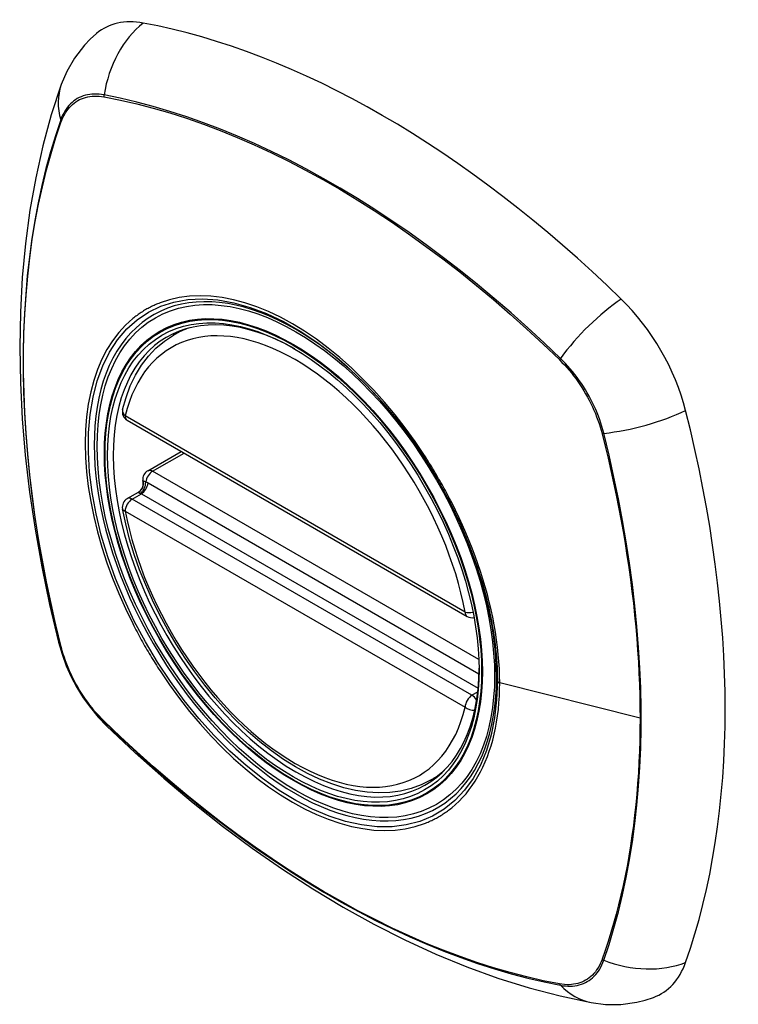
# Model space of a CAD drawing. Header units: inches. Extents: x 19.24 to 22.91, y 5.5 to 12.2.
# Tile 3 of 5: x 20.64 to 21.52, y 7.81 to 9.01. Entities that reach past the tile are written whole.
import ezdxf

# ---------------------------------------------------------------- set-up
doc = ezdxf.new("R2010")
doc.units = ezdxf.units.IN
doc.header["$MEASUREMENT"] = 0
doc.layers.add('Visible Edges(ANSI)', color=7, linetype='Continuous', lineweight=25)
doc.layers.add('Visible Tangent Edges(ANSI)', color=7, linetype='Continuous', lineweight=25)

msp = doc.modelspace()

# ---------------------------------------------------------------- linework, layer by layer
at = {"layer": 'Visible Edges(ANSI)'}
for p, q in [((20.8308, 8.628), (20.8413, 8.634)), ((20.7744, 8.5242), (21.1884, 8.2852)), ((20.7994, 8.4626), (20.8402, 8.4862)), ((20.7939, 8.4483), (20.7936, 8.4508)), ((20.7744, 8.4287), (20.7883, 8.4367)), ((21.1438, 8.0859), (21.1543, 8.0919))]:
    msp.add_line(p, q, dxfattribs=at)
at = {"layer": 'Visible Edges(ANSI)', "flags": 128}
for points in [[(20.7372, 8.9954), (20.7294, 8.9884), (20.7223, 8.981), (20.7102, 8.9653), (20.7008, 8.9491), (20.694, 8.933)], [(20.694, 8.933), (20.682, 8.8962), (20.6717, 8.8584), (20.663, 8.8196), (20.6559, 8.78), (20.6505, 8.7394), (20.6466, 8.6981), (20.6443, 8.656), (20.6435, 8.6133), (20.6443, 8.5699), (20.6466, 8.526), (20.6503, 8.4816), (20.6555, 8.4367), (20.6622, 8.3914), (20.6704, 8.3458), (20.6799, 8.2999), (20.6908, 8.2538)], [(20.7689, 8.5371), (20.773, 8.552), (20.7782, 8.566), (20.7845, 8.5791), (20.7918, 8.5912), (20.8002, 8.6022), (20.8095, 8.612), (20.8197, 8.6207), (20.8308, 8.628)], [(21.0834, 8.548), (21.1022, 8.5257), (21.12, 8.5022), (21.1367, 8.4776), (21.1522, 8.4522), (21.1665, 8.4259), (21.1794, 8.3992), (21.1909, 8.372), (21.2009, 8.3446)], [(20.7883, 8.4367), (20.7908, 8.4386), (20.793, 8.4418), (20.794, 8.4453), (20.7939, 8.4483)], [(21.1438, 8.0859), (21.1323, 8.0801), (21.1202, 8.0756), (21.1074, 8.0725), (21.0942, 8.0707), (21.0806, 8.0702), (21.0667, 8.071), (21.0525, 8.0731), (21.0381, 8.0765), (21.0235, 8.0811), (21.0088, 8.0869), (20.9941, 8.0939), (20.9794, 8.1019), (20.9648, 8.1111), (20.9503, 8.1213), (20.9359, 8.1325), (20.9218, 8.1446), (20.908, 8.1577), (20.8945, 8.1715), (20.8814, 8.1862), (20.8688, 8.2016), (20.8567, 8.2176), (20.8451, 8.2342), (20.8341, 8.2513), (20.8238, 8.2689), (20.8141, 8.2868), (20.8052, 8.305), (20.797, 8.3235), (20.7896, 8.342), (20.7831, 8.3607), (20.7774, 8.3793), (20.7726, 8.3979), (20.7687, 8.4163)], [(20.6908, 8.2538), (20.6951, 8.2392), (20.7003, 8.2252), (20.7064, 8.2117), (20.7133, 8.1987), (20.721, 8.1862), (20.7297, 8.1742), (20.7392, 8.1627), (20.7497, 8.1517)], [(20.7497, 8.1517), (20.7842, 8.1192), (20.8192, 8.088), (20.8546, 8.0582), (20.8905, 8.0297), (20.9267, 8.0028), (20.9634, 7.9773), (21.0003, 7.9534), (21.0374, 7.931), (21.0748, 7.9103), (21.1124, 7.8913), (21.1502, 7.874), (21.188, 7.8584), (21.2259, 7.8447), (21.2638, 7.8328), (21.3017, 7.8229), (21.3396, 7.8149)], [(21.3396, 7.8149), (21.3569, 7.8127), (21.3756, 7.8127), (21.3952, 7.8154), (21.4052, 7.8178), (21.4152, 7.8211)]]:
    msp.add_lwpolyline(points, dxfattribs=at)
at = {"layer": 'Visible Edges(ANSI)'}
for centre, start, end in [((20.7803, 8.5344), 166.5554, 240), ((20.8053, 8.4524), 120, 187.8283), ((20.7803, 8.4184), 120, 190.611), ((21.1943, 8.2954), 240, 282.6344)]:
    msp.add_arc(centre, 0.0118, start, end, dxfattribs=at)
for centre, major_axis, start_param, end_param in [((20.8341, 8.8478), (-0.0886, 0.1534), 5.825423, 6.381985), ((21.085, 7.8508), (-0.6398, 1.1081), 5.170151, 5.825423), ((20.9802, 8.3528), (0.1575, -0.2728), 2.363977, 7.060801), ((21.3358, 8.5581), (0.0886, -0.1534), 1.113034, 2.028558), ((20.5978, 8.6946), (-0.6398, 1.1081), 3.599355, 4.254627), ((21.3358, 7.9788), (0.0886, -0.1534), 6.184386, 6.740947)]:
    msp.add_ellipse(centre, major_axis=major_axis, ratio=0.57735, start_param=start_param, end_param=end_param, dxfattribs=at)
msp.add_ellipse((20.9767, 8.3508), major_axis=(-0.1599, 0.277), ratio=0.57735, dxfattribs=at)
at = {"layer": 'Visible Tangent Edges(ANSI)'}
for p, q in [((20.746, 8.9181), (20.7463, 8.918)), ((20.6942, 8.888), (20.6943, 8.8883)), ((21.3007, 8.598), (21.301, 8.5977)), ((21.1859, 8.2906), (20.772, 8.5296)), ((21.3527, 8.5082), (21.3528, 8.5077)), ((20.8053, 8.462), (20.8437, 8.4842)), ((21.2027, 8.2326), (20.8053, 8.462)), ((21.2028, 8.2149), (20.7999, 8.4475)), ((20.7803, 8.4281), (20.7917, 8.4346)), ((20.7917, 8.4346), (21.2017, 8.1979)), ((21.1943, 8.1891), (20.7803, 8.4281)), ((20.772, 8.4136), (21.1859, 8.1746)), ((20.6943, 8.2475), (20.6942, 8.2479)), ((21.3989, 8.1611), (21.2281, 8.2045)), ((21.2012, 8.1931), (21.1943, 8.1891)), ((20.7463, 8.1576), (20.746, 8.1579)), ((21.3528, 7.8677), (21.3527, 7.8674)), ((21.301, 7.8375), (21.3007, 7.8376))]:
    msp.add_line(p, q, dxfattribs=at)
at = {"layer": 'Visible Tangent Edges(ANSI)', "flags": 128}
for points in [[(20.7462, 8.9204), (20.7432, 8.921), (20.7402, 8.9213), (20.7373, 8.9215), (20.7344, 8.9215), (20.7315, 8.9214), (20.7288, 8.9211), (20.7261, 8.9206), (20.7235, 8.92), (20.7209, 8.9193), (20.7184, 8.9183), (20.716, 8.9172), (20.7137, 8.916), (20.7115, 8.9146), (20.7093, 8.9131), (20.7073, 8.9114), (20.7053, 8.9096), (20.7035, 8.9076), (20.7017, 8.9055), (20.7001, 8.9032), (20.6986, 8.9008), (20.6971, 8.8983), (20.6958, 8.8957), (20.6946, 8.8929), (20.6935, 8.89)], [(20.6943, 8.8883), (20.6954, 8.891), (20.6966, 8.8937), (20.6979, 8.8963), (20.6993, 8.8987), (20.7009, 8.901), (20.7025, 8.9032), (20.7042, 8.9053), (20.706, 8.9072), (20.7079, 8.909), (20.7099, 8.9106), (20.712, 8.9121), (20.7142, 8.9135), (20.7165, 8.9147), (20.7188, 8.9158), (20.7213, 8.9167), (20.7238, 8.9174), (20.7263, 8.9181), (20.729, 8.9185), (20.7317, 8.9188), (20.7344, 8.919), (20.7373, 8.919), (20.7401, 8.9188), (20.743, 8.9186), (20.746, 8.9181)], [(21.3021, 8.5995), (21.2822, 8.6184), (21.2621, 8.6369), (21.2418, 8.655), (21.2214, 8.6725), (21.2008, 8.6896), (21.1802, 8.7062), (21.1594, 8.7222), (21.1386, 8.7377), (21.1177, 8.7527), (21.0968, 8.7671), (21.0758, 8.7809), (21.0549, 8.7941), (21.0339, 8.8068), (21.013, 8.8188), (20.9921, 8.8303), (20.9712, 8.8412), (20.9503, 8.8515), (20.9295, 8.8612), (20.9087, 8.8703), (20.888, 8.8788), (20.8674, 8.8866), (20.8469, 8.8939), (20.8265, 8.9004), (20.8062, 8.9064), (20.7861, 8.9117), (20.766, 8.9164), (20.7462, 8.9204)], [(20.7463, 8.918), (20.7661, 8.9141), (20.7861, 8.9095), (20.8062, 8.9043), (20.8264, 8.8985), (20.8468, 8.892), (20.8673, 8.8848), (20.8878, 8.8771), (20.9085, 8.8687), (20.9292, 8.8597), (20.95, 8.85), (20.9708, 8.8398), (20.9917, 8.8289), (21.0126, 8.8175), (21.0335, 8.8055), (21.0543, 8.7928), (21.0752, 8.7796), (21.0961, 8.7658), (21.117, 8.7514), (21.1378, 8.7364), (21.1586, 8.7209), (21.1793, 8.7048), (21.1998, 8.6882), (21.2203, 8.6711), (21.2406, 8.6535), (21.2608, 8.6355), (21.2808, 8.617), (21.3007, 8.598)], [(20.6935, 8.89), (20.687, 8.8708), (20.681, 8.851), (20.6755, 8.8308), (20.6705, 8.8101), (20.6659, 8.789), (20.6619, 8.7675), (20.6583, 8.7456), (20.6553, 8.7233), (20.6528, 8.7006), (20.6508, 8.6776), (20.6492, 8.6543), (20.6482, 8.6307), (20.6478, 8.6068), (20.6478, 8.5826), (20.6483, 8.5582), (20.6493, 8.5335), (20.6508, 8.5085), (20.6529, 8.4832), (20.6554, 8.4578), (20.6584, 8.4322), (20.662, 8.4063), (20.666, 8.3803), (20.6705, 8.3541), (20.6755, 8.3278), (20.681, 8.3014), (20.687, 8.2748), (20.6935, 8.2481)], [(20.6942, 8.2479), (20.6877, 8.2745), (20.6817, 8.301), (20.6762, 8.3274), (20.6711, 8.3537), (20.6666, 8.3799), (20.6625, 8.4058), (20.659, 8.4316), (20.6559, 8.4572), (20.6534, 8.4826), (20.6513, 8.5078), (20.6498, 8.5328), (20.6488, 8.5575), (20.6482, 8.5819), (20.6482, 8.606), (20.6487, 8.6298), (20.6497, 8.6534), (20.6513, 8.6766), (20.6533, 8.6995), (20.6558, 8.7221), (20.6589, 8.7443), (20.6625, 8.7661), (20.6665, 8.7876), (20.6711, 8.8085), (20.6761, 8.8291), (20.6817, 8.8492), (20.6877, 8.8688), (20.6942, 8.888)], [(21.2252, 8.2067), (21.2243, 8.1837), (21.2218, 8.1617), (21.2177, 8.141), (21.2119, 8.1217), (21.2046, 8.104), (21.1957, 8.0879), (21.1853, 8.0735), (21.1735, 8.0609), (21.1604, 8.0504), (21.1461, 8.0419), (21.1308, 8.0355), (21.1143, 8.0313), (21.0969, 8.0291), (21.0787, 8.0291), (21.0598, 8.0313), (21.0403, 8.0356), (21.0204, 8.042), (21.0002, 8.0504), (20.9798, 8.0609), (20.9593, 8.0733), (20.9391, 8.0876), (20.9191, 8.1035), (20.8995, 8.1211), (20.8803, 8.1403), (20.8618, 8.161), (20.844, 8.1828), (20.8271, 8.2058), (20.8113, 8.2296), (20.7966, 8.2543), (20.7831, 8.2796), (20.771, 8.3054), (20.7602, 8.3315), (20.7508, 8.3578), (20.7429, 8.3842), (20.7366, 8.4103), (20.7318, 8.436), (20.7287, 8.461), (20.7273, 8.4853), (20.7275, 8.5088), (20.7293, 8.5312), (20.7329, 8.5523), (20.738, 8.5721), (20.7447, 8.5905), (20.753, 8.6072), (20.7628, 8.6222), (20.774, 8.6354), (20.7865, 8.6467), (20.8003, 8.6559), (20.8152, 8.6631), (20.8313, 8.6682), (20.8483, 8.6712), (20.8663, 8.672), (20.885, 8.6707), (20.9043, 8.6673), (20.9241, 8.6617), (20.9442, 8.6541), (20.9646, 8.6444), (20.985, 8.6327), (21.0054, 8.6191), (21.0256, 8.6038), (21.0453, 8.5868), (21.0646, 8.5682), (21.0833, 8.5481)], [(21.1364, 8.4814), (21.125, 8.4983), (21.1131, 8.5148), (21.1007, 8.5307), (21.0878, 8.5461), (21.0746, 8.5608), (21.0611, 8.5748), (21.0474, 8.5881), (21.0334, 8.6005), (21.0192, 8.6121), (21.0048, 8.6228), (20.9902, 8.6327), (20.9756, 8.6416), (20.9611, 8.6496), (20.9465, 8.6565), (20.9321, 8.6623), (20.9178, 8.6672), (20.9037, 8.6709), (20.8899, 8.6736), (20.8763, 8.6753), (20.8631, 8.6758), (20.8502, 8.6753), (20.8379, 8.6736), (20.8259, 8.6709), (20.8145, 8.6672)], [(20.8145, 8.6672), (20.813, 8.6666), (20.8115, 8.666), (20.81, 8.6654), (20.8086, 8.6647), (20.8071, 8.6641), (20.8056, 8.6634), (20.8042, 8.6627), (20.8027, 8.662), (20.8013, 8.6612), (20.7999, 8.6605), (20.7985, 8.6597), (20.7971, 8.6589), (20.7957, 8.6581), (20.7944, 8.6573), (20.793, 8.6564), (20.7916, 8.6556), (20.7903, 8.6547), (20.789, 8.6538), (20.7877, 8.6528), (20.7864, 8.6519), (20.7851, 8.651), (20.7838, 8.65), (20.7825, 8.649), (20.7813, 8.648)], [(20.7813, 8.648), (20.7724, 8.64), (20.7641, 8.631), (20.7565, 8.6211), (20.7497, 8.6102), (20.7436, 8.5985), (20.7382, 8.586), (20.7337, 8.5726), (20.73, 8.5586), (20.7271, 8.5438), (20.725, 8.5284), (20.7238, 8.5124), (20.7233, 8.4958), (20.7238, 8.4787), (20.725, 8.4613), (20.7271, 8.4435), (20.73, 8.4253), (20.7338, 8.4069), (20.7383, 8.3882), (20.7437, 8.3694), (20.7498, 8.3506), (20.7566, 8.3319), (20.7641, 8.3132), (20.7724, 8.2947), (20.7813, 8.2764)], [(21.301, 8.5977), (21.3039, 8.5947), (21.3068, 8.5917), (21.3097, 8.5885), (21.3125, 8.5852), (21.3153, 8.5819), (21.318, 8.5784), (21.3206, 8.5749), (21.3232, 8.5713), (21.3257, 8.5677), (21.3281, 8.564), (21.3305, 8.5602), (21.3327, 8.5564), (21.3349, 8.5525), (21.337, 8.5486), (21.339, 8.5446), (21.341, 8.5406), (21.3428, 8.5366), (21.3445, 8.5325), (21.3461, 8.5285), (21.3476, 8.5244), (21.3491, 8.5203), (21.3504, 8.5163), (21.3516, 8.5122), (21.3527, 8.5082)], [(21.3548, 8.5083), (21.3537, 8.5124), (21.3525, 8.5165), (21.3512, 8.5207), (21.3498, 8.5248), (21.3483, 8.529), (21.3466, 8.5331), (21.3449, 8.5373), (21.343, 8.5414), (21.3411, 8.5455), (21.3391, 8.5495), (21.3369, 8.5535), (21.3347, 8.5575), (21.3324, 8.5614), (21.33, 8.5653), (21.3275, 8.569), (21.3249, 8.5728), (21.3223, 8.5764), (21.3196, 8.58), (21.3168, 8.5835), (21.314, 8.5869), (21.3111, 8.5902), (21.3081, 8.5934), (21.3051, 8.5965), (21.3021, 8.5995)], [(21.3528, 8.5077), (21.3565, 8.4927), (21.36, 8.4778), (21.3635, 8.4629), (21.3667, 8.4479), (21.3698, 8.4331), (21.3728, 8.4183), (21.3756, 8.4035), (21.3782, 8.3887), (21.3807, 8.374), (21.383, 8.3594), (21.3852, 8.3448), (21.3872, 8.3302), (21.3891, 8.3157), (21.3908, 8.3013), (21.3923, 8.2869), (21.3937, 8.2726), (21.3949, 8.2584), (21.396, 8.2442), (21.3969, 8.2301), (21.3976, 8.2161), (21.3982, 8.2022), (21.3986, 8.1884), (21.3988, 8.1747), (21.3989, 8.1611)], [(21.3548, 7.8663), (21.3612, 7.8856), (21.3672, 7.9053), (21.3727, 7.9255), (21.3777, 7.9461), (21.3822, 7.9672), (21.3862, 7.9887), (21.3897, 8.0106), (21.3927, 8.0328), (21.3952, 8.0555), (21.3972, 8.0784), (21.3987, 8.1017), (21.3997, 8.1253), (21.4002, 8.1492), (21.4002, 8.1733), (21.3997, 8.1978), (21.3987, 8.2225), (21.3972, 8.2475), (21.3951, 8.2728), (21.3926, 8.2983), (21.3896, 8.324), (21.3861, 8.3499), (21.3821, 8.376), (21.3776, 8.4022), (21.3726, 8.4285), (21.3672, 8.455), (21.3612, 8.4816), (21.3548, 8.5083)], [(21.1696, 8.4238), (21.1684, 8.4262), (21.1671, 8.4287), (21.1658, 8.4311), (21.1645, 8.4336), (21.1632, 8.436), (21.1619, 8.4385), (21.1605, 8.4409), (21.1592, 8.4434), (21.1578, 8.4458), (21.1565, 8.4482), (21.1551, 8.4506), (21.1537, 8.453), (21.1523, 8.4554), (21.1509, 8.4578), (21.1495, 8.4602), (21.1481, 8.4626), (21.1467, 8.465), (21.1452, 8.4673), (21.1438, 8.4697), (21.1423, 8.472), (21.1408, 8.4744), (21.1393, 8.4767), (21.1379, 8.4791), (21.1364, 8.4814)], [(20.794, 8.4497), (20.794, 8.4496), (20.7939, 8.4496), (20.7939, 8.4495), (20.7939, 8.4495), (20.7939, 8.4494), (20.7939, 8.4494), (20.7939, 8.4493), (20.7939, 8.4493), (20.7939, 8.4492), (20.7939, 8.4492), (20.7939, 8.4491), (20.7939, 8.449), (20.7939, 8.449), (20.7939, 8.4489), (20.7939, 8.4489), (20.7939, 8.4488), (20.7939, 8.4487), (20.7939, 8.4487), (20.7939, 8.4486), (20.7939, 8.4485), (20.7939, 8.4485), (20.7939, 8.4484), (20.7939, 8.4483), (20.7939, 8.4483)], [(20.797, 8.449), (20.7968, 8.4491), (20.7966, 8.4491), (20.7964, 8.4492), (20.7963, 8.4493), (20.7961, 8.4493), (20.7959, 8.4494), (20.7958, 8.4494), (20.7956, 8.4494), (20.7955, 8.4495), (20.7953, 8.4495), (20.7952, 8.4496), (20.795, 8.4496), (20.7949, 8.4496), (20.7948, 8.4496), (20.7947, 8.4496), (20.7946, 8.4497), (20.7945, 8.4497), (20.7944, 8.4497), (20.7943, 8.4497), (20.7942, 8.4497), (20.7941, 8.4497), (20.7941, 8.4497), (20.794, 8.4497), (20.794, 8.4497)], [(20.7999, 8.4475), (20.7998, 8.4476), (20.7997, 8.4476), (20.7996, 8.4477), (20.7994, 8.4478), (20.7993, 8.4478), (20.7992, 8.4479), (20.7991, 8.448), (20.799, 8.448), (20.7988, 8.4481), (20.7987, 8.4482), (20.7986, 8.4482), (20.7985, 8.4483), (20.7983, 8.4484), (20.7982, 8.4484), (20.7981, 8.4485), (20.798, 8.4485), (20.7979, 8.4486), (20.7977, 8.4487), (20.7976, 8.4487), (20.7975, 8.4488), (20.7974, 8.4488), (20.7973, 8.4489), (20.7971, 8.449), (20.797, 8.449)], [(20.7883, 8.4367), (20.7883, 8.4367), (20.7883, 8.4367), (20.7883, 8.4367), (20.7883, 8.4367), (20.7883, 8.4367), (20.7882, 8.4366), (20.7882, 8.4366), (20.7882, 8.4366), (20.7882, 8.4366), (20.7882, 8.4366), (20.7882, 8.4366), (20.7882, 8.4366), (20.7882, 8.4366), (20.7882, 8.4366), (20.7882, 8.4366), (20.7882, 8.4366), (20.7882, 8.4366), (20.7882, 8.4366), (20.7882, 8.4366), (20.7882, 8.4366), (20.7881, 8.4366), (20.7881, 8.4366), (20.7881, 8.4366), (20.7881, 8.4365)], [(20.7881, 8.4365), (20.7881, 8.4365), (20.7881, 8.4365), (20.7881, 8.4364), (20.7881, 8.4364), (20.7881, 8.4363), (20.7881, 8.4363), (20.7881, 8.4362), (20.7882, 8.4362), (20.7882, 8.4362), (20.7883, 8.4361), (20.7884, 8.4361), (20.7884, 8.436), (20.7885, 8.436), (20.7886, 8.4359), (20.7888, 8.4359), (20.7889, 8.4358), (20.789, 8.4357), (20.7892, 8.4357), (20.7893, 8.4356), (20.7895, 8.4356), (20.7896, 8.4355), (20.7898, 8.4354), (20.79, 8.4354), (20.7902, 8.4353)], [(20.7902, 8.4353), (20.7903, 8.4353), (20.7903, 8.4353), (20.7904, 8.4352), (20.7905, 8.4352), (20.7905, 8.4352), (20.7906, 8.4352), (20.7906, 8.4352), (20.7907, 8.4351), (20.7908, 8.4351), (20.7908, 8.4351), (20.7909, 8.435), (20.791, 8.435), (20.791, 8.435), (20.7911, 8.435), (20.7911, 8.4349), (20.7912, 8.4349), (20.7913, 8.4349), (20.7913, 8.4348), (20.7914, 8.4348), (20.7914, 8.4348), (20.7915, 8.4347), (20.7916, 8.4347), (20.7916, 8.4347), (20.7917, 8.4346)], [(21.2281, 8.2045), (21.2279, 8.213), (21.2276, 8.2215), (21.2271, 8.2302), (21.2263, 8.239), (21.2254, 8.2479), (21.2242, 8.2569), (21.2228, 8.2659), (21.2213, 8.2751), (21.2195, 8.2842), (21.2175, 8.2934), (21.2153, 8.3027), (21.213, 8.312), (21.2104, 8.3213), (21.2076, 8.3306), (21.2046, 8.34), (21.2014, 8.3494), (21.1981, 8.3588), (21.1945, 8.3682), (21.1908, 8.3775), (21.1869, 8.3869), (21.1828, 8.3962), (21.1786, 8.4054), (21.1742, 8.4146), (21.1696, 8.4238)], [(21.2009, 8.3446), (21.2028, 8.3387), (21.2047, 8.3327), (21.2065, 8.3267), (21.2082, 8.3208), (21.2098, 8.3149), (21.2114, 8.309), (21.2129, 8.3031), (21.2142, 8.2972), (21.2156, 8.2913), (21.2168, 8.2855), (21.2179, 8.2797), (21.219, 8.2739), (21.22, 8.2681), (21.2209, 8.2623), (21.2217, 8.2566), (21.2224, 8.2509), (21.223, 8.2452), (21.2236, 8.2396), (21.2241, 8.234), (21.2245, 8.2284), (21.2248, 8.2229), (21.225, 8.2175), (21.2251, 8.2121), (21.2252, 8.2067)], [(20.7813, 8.2764), (20.7825, 8.2739), (20.7838, 8.2714), (20.7851, 8.269), (20.7864, 8.2665), (20.7877, 8.2641), (20.789, 8.2617), (20.7903, 8.2592), (20.7916, 8.2568), (20.793, 8.2544), (20.7943, 8.2519), (20.7957, 8.2495), (20.7971, 8.2471), (20.7985, 8.2447), (20.7999, 8.2423), (20.8013, 8.2399), (20.8027, 8.2376), (20.8042, 8.2352), (20.8056, 8.2328), (20.8071, 8.2305), (20.8085, 8.2281), (20.81, 8.2258), (20.8115, 8.2234), (20.813, 8.2211), (20.8145, 8.2188)], [(20.6935, 8.2481), (20.6946, 8.244), (20.6958, 8.2399), (20.6971, 8.2357), (20.6986, 8.2316), (20.7001, 8.2274), (20.7017, 8.2233), (20.7035, 8.2192), (20.7053, 8.2151), (20.7073, 8.211), (20.7093, 8.2069), (20.7115, 8.2029), (20.7137, 8.199), (20.716, 8.195), (20.7184, 8.1912), (20.7209, 8.1874), (20.7235, 8.1837), (20.7261, 8.18), (20.7288, 8.1764), (20.7316, 8.1729), (20.7344, 8.1695), (20.7373, 8.1662), (20.7402, 8.163), (20.7432, 8.1599), (20.7462, 8.1569)], [(20.746, 8.1579), (20.743, 8.1609), (20.7401, 8.164), (20.7373, 8.1671), (20.7344, 8.1704), (20.7317, 8.1737), (20.729, 8.1772), (20.7263, 8.1807), (20.7238, 8.1843), (20.7213, 8.1879), (20.7188, 8.1916), (20.7165, 8.1954), (20.7142, 8.1993), (20.712, 8.2031), (20.7099, 8.2071), (20.7079, 8.211), (20.706, 8.215), (20.7042, 8.219), (20.7025, 8.2231), (20.7009, 8.2271), (20.6993, 8.2312), (20.6979, 8.2353), (20.6966, 8.2393), (20.6954, 8.2434), (20.6943, 8.2475)], [(20.8145, 8.2188), (20.826, 8.2019), (20.838, 8.1854), (20.8504, 8.1695), (20.8633, 8.1542), (20.8765, 8.1395), (20.8901, 8.1255), (20.9039, 8.1123), (20.918, 8.0999), (20.9322, 8.0883), (20.9465, 8.0776), (20.9611, 8.0678), (20.9757, 8.0589), (20.9903, 8.0509), (21.0048, 8.044), (21.0192, 8.0381), (21.0334, 8.0332), (21.0475, 8.0294), (21.0613, 8.0267), (21.0748, 8.025), (21.088, 8.0245), (21.1008, 8.025), (21.1131, 8.0266), (21.125, 8.0292), (21.1364, 8.0329)], [(21.1696, 8.0522), (21.1742, 8.0561), (21.1786, 8.0602), (21.1829, 8.0646), (21.187, 8.0693), (21.1909, 8.0742), (21.1946, 8.0793), (21.1981, 8.0846), (21.2015, 8.0901), (21.2046, 8.0959), (21.2076, 8.1018), (21.2104, 8.108), (21.213, 8.1144), (21.2153, 8.1209), (21.2175, 8.1277), (21.2195, 8.1346), (21.2213, 8.1418), (21.2229, 8.1491), (21.2242, 8.1566), (21.2254, 8.1642), (21.2264, 8.172), (21.2271, 8.18), (21.2276, 8.188), (21.2279, 8.1962), (21.2281, 8.2045)], [(20.7462, 8.1569), (20.7661, 8.1379), (20.7861, 8.1194), (20.8064, 8.1014), (20.8267, 8.0838), (20.8473, 8.0667), (20.8679, 8.0501), (20.8886, 8.034), (20.9094, 8.0185), (20.9303, 8.0035), (20.9512, 7.9891), (20.9722, 7.9753), (20.9931, 7.9621), (21.014, 7.9494), (21.0349, 7.9373), (21.0559, 7.9259), (21.0768, 7.915), (21.0977, 7.9047), (21.1185, 7.895), (21.1393, 7.8859), (21.16, 7.8775), (21.1807, 7.8696), (21.2012, 7.8624), (21.2216, 7.8558), (21.242, 7.8499), (21.2621, 7.8446), (21.2822, 7.84), (21.3021, 7.8359)], [(21.3007, 7.8376), (21.2808, 7.8415), (21.2609, 7.8461), (21.2408, 7.8513), (21.2206, 7.8572), (21.2002, 7.8637), (21.1797, 7.8708), (21.1592, 7.8786), (21.1385, 7.887), (21.1178, 7.896), (21.097, 7.9056), (21.0762, 7.9159), (21.0553, 7.9267), (21.0345, 7.9382), (21.0136, 7.9502), (20.9927, 7.9628), (20.9718, 7.9761), (20.9509, 7.9899), (20.9301, 8.0043), (20.9092, 8.0193), (20.8884, 8.0348), (20.8678, 8.0508), (20.8472, 8.0674), (20.8267, 8.0845), (20.8064, 8.1021), (20.7862, 8.1202), (20.7662, 8.1387), (20.7463, 8.1576)], [(21.3989, 8.1611), (21.3988, 8.1476), (21.3986, 8.1342), (21.3982, 8.1209), (21.3976, 8.1077), (21.3969, 8.0946), (21.396, 8.0815), (21.3949, 8.0686), (21.3937, 8.0558), (21.3923, 8.043), (21.3908, 8.0304), (21.3891, 8.0179), (21.3872, 8.0056), (21.3852, 7.9933), (21.3831, 7.9812), (21.3807, 7.9692), (21.3782, 7.9574), (21.3756, 7.9456), (21.3728, 7.9341), (21.3698, 7.9226), (21.3667, 7.9113), (21.3634, 7.9002), (21.36, 7.8892), (21.3565, 7.8784), (21.3528, 7.8677)], [(21.1364, 8.0329), (21.1378, 8.0335), (21.1393, 8.0341), (21.1408, 8.0348), (21.1423, 8.0354), (21.1438, 8.0361), (21.1452, 8.0367), (21.1466, 8.0374), (21.1481, 8.0381), (21.1495, 8.0389), (21.1509, 8.0396), (21.1523, 8.0404), (21.1537, 8.0412), (21.1551, 8.042), (21.1565, 8.0428), (21.1578, 8.0437), (21.1592, 8.0446), (21.1605, 8.0454), (21.1618, 8.0463), (21.1632, 8.0473), (21.1645, 8.0482), (21.1658, 8.0492), (21.1671, 8.0501), (21.1684, 8.0511), (21.1696, 8.0522)], [(21.3527, 7.8674), (21.3516, 7.8646), (21.3504, 7.8619), (21.349, 7.8593), (21.3476, 7.8569), (21.3461, 7.8546), (21.3445, 7.8524), (21.3428, 7.8504), (21.341, 7.8484), (21.339, 7.8467), (21.337, 7.845), (21.3349, 7.8435), (21.3327, 7.8421), (21.3305, 7.8409), (21.3281, 7.8399), (21.3257, 7.839), (21.3232, 7.8382), (21.3206, 7.8376), (21.318, 7.8371), (21.3153, 7.8368), (21.3125, 7.8366), (21.3097, 7.8366), (21.3068, 7.8368), (21.3039, 7.8371), (21.301, 7.8375)], [(21.3021, 7.8359), (21.3051, 7.8354), (21.3081, 7.8351), (21.3111, 7.8349), (21.314, 7.8349), (21.3168, 7.835), (21.3196, 7.8353), (21.3223, 7.8358), (21.3249, 7.8364), (21.3275, 7.8372), (21.33, 7.8381), (21.3324, 7.8392), (21.3347, 7.8404), (21.3369, 7.8418), (21.3391, 7.8434), (21.3411, 7.845), (21.343, 7.8469), (21.3449, 7.8489), (21.3466, 7.851), (21.3483, 7.8532), (21.3498, 7.8556), (21.3512, 7.8581), (21.3525, 7.8607), (21.3537, 7.8635), (21.3548, 7.8663)]]:
    msp.add_lwpolyline(points, dxfattribs=at)
at = {"layer": 'Visible Tangent Edges(ANSI)'}
for centre, major_axis, ratio, start_param, end_param in [((20.832, 8.9089), (-0.0215, -0.1161), 0.732433, 3.838794, 4.748151), ((20.8054, 8.8935), (-0.1113, 0.0395), 0.732433, 0, 0.489359), ((20.7533, 8.9195), (0.00187, 0.00966), 0.73228, 1.612785, 1.853431), ((20.7028, 8.8903), (0.00929, -0.00325), 0.728939, 3.628045, 3.868691), ((20.9792, 8.3523), (-0.1732, 0.3), 0.57735, 5.055237, 10.652726), ((21.361, 8.6034), (-0.0822, -0.0848), 0.360844, 4.183447, 5.092804), ((20.979, 8.3521), (-0.1506, 0.2608), 0.57735, 4.164956, 6.830618), ((20.9873, 8.3569), (-0.1565, 0.2711), 0.57735, 6.166197, 6.283185), ((21.307, 8.5998), (-0.00681, -0.0071), 0.362844, 5.090715, 5.331361), ((20.7803, 8.5344), (-0.0115, 0.0027), 0.697177, 0, 0.936254), ((20.7803, 8.5344), (-0.0059, -0.0102), 0.57735, 5.497787, 6.283185), ((21.3876, 8.5573), (-0.1145, -0.0288), 0.360844, 1.190381, 2.099738), ((21.3575, 8.5124), (-0.00956, -0.00235), 0.362844, 0.951824, 1.19247), ((20.8053, 8.4524), (-0.0059, -0.0102), 0.57735, 3.926991, 5.351326), ((20.8053, 8.4524), (-0.0059, 0.0102), 0.57735, 5.497787, 6.283185), ((20.7827, 8.447), (0.0018, -0.0117), 0.983841, 0.332621, 1.648576), ((20.7887, 8.4456), (0.0039, 0.0112), 0.653911, 3.808835, 5.235416), ((20.7917, 8.4443), (0.0059, 0.0102), 0.57735, 3.926991, 5.335914), ((20.8053, 8.4524), (-0.0117, -0.0016), 0.470841, 0, 0.203742), ((20.7803, 8.4184), (-0.0059, -0.0102), 0.57735, 3.926991, 5.497787), ((20.7803, 8.4184), (-0.0059, 0.0102), 0.57735, 5.497787, 6.283185), ((20.7803, 8.4184), (-0.0116, -0.0022), 0.424984, 0, 0.691657), ((20.979, 8.3521), (0.1506, -0.2608), 0.57735, 4.164956, 6.830618), ((21.1943, 8.2954), (-0.0059, -0.0102), 0.57735, 5.497787, 6.283185), ((21.1943, 8.2954), (-0.0116, -0.0022), 0.424984, 0.691657, 1.603666), ((20.8054, 8.2826), (-0.1145, -0.0288), 0.360844, 0, 0.144706), ((20.7028, 8.251), (-0.00955, -0.00239), 0.366185, 0.145032, 0.385678), ((21.23, 8.2071), (-0.00492, 0), 0.57735, 0.141897, 1.156289), ((21.1943, 8.1795), (0.0059, 0.0102), 0.57735, 0.785398, 2.356194), ((21.1943, 8.1795), (0.0059, -0.0102), 0.57735, 1.624298, 2.356194), ((21.1943, 8.1795), (0.0115, -0.0027), 0.697177, 4.077847, 5.160757), ((20.7533, 8.1635), (-0.00685, -0.00707), 0.366185, 5.897507, 6.138153), ((20.832, 8.2365), (-0.0822, -0.0848), 0.360844, 6.13848, 6.283185), ((20.9873, 8.3569), (0.1565, -0.2711), 0.57735, 0, 0.116988), ((21.3575, 7.873), (-0.0093, 0.00321), 0.73228, 1.288161, 1.528808), ((21.3876, 7.9464), (-0.1113, 0.0395), 0.732433, 1.535035, 2.444392), ((21.307, 7.8439), (0.00183, 0.00967), 0.728939, 2.414494, 2.65514), ((21.361, 7.9311), (-0.0215, -0.1161), 0.732433, 5.793826, 6.283185)]:
    msp.add_ellipse(centre, major_axis=major_axis, ratio=ratio, start_param=start_param, end_param=end_param, dxfattribs=at)
for centre, major_axis in [((20.9798, 8.3526), (0.1711, -0.2964)), ((20.9768, 8.3509), (-0.1627, 0.2818)), ((20.9767, 8.3508), (0.1621, -0.2808))]:
    msp.add_ellipse(centre, major_axis=major_axis, ratio=0.57735, dxfattribs=at)

doc.saveas('drawing.dxf')
